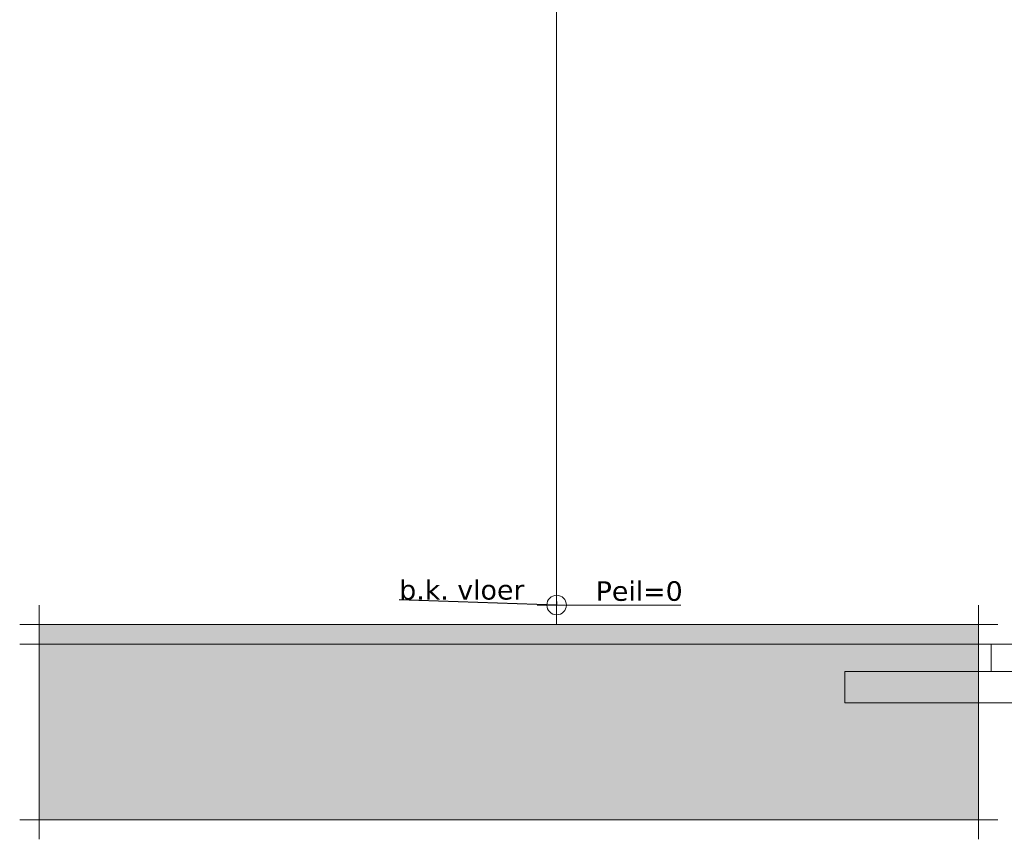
# Model space of a CAD drawing. Header units: millimetres. Extents: x -25778 to 132920, y -21930 to 17454.
# Tile 10 of 26: x 99965 to 105008, y -19929 to -15729. Entities that reach past the tile are written whole.
import ezdxf

# ---------------------------------------------------------------- set-up
doc = ezdxf.new("R2010")
doc.units = ezdxf.units.MM
doc.header["$MEASUREMENT"] = 0
for name, color, linetype in [('00 2D tek aankleding', 7, 'Continuous'), ('00 2D tek aankleding 2D arcering', 7, 'Continuous'), ('Tekst_dim 1_ 100 .DO', 7, 'Continuous'), ('Tekst_dim Algemeen', 7, 'Continuous')]:
    doc.layers.add(name, color=color, linetype=linetype)
doc.styles.add('GENERATED_STYLE_1', font='verdana.ttf')
doc.dimstyles.new('GENERATED_STYLE__1', dxfattribs={"dimtxt": 0.18, "dimasz": 38, "dimexe": 0.18, "dimexo": 0.0625, "dimgap": 0, "dimtad": 0, "dimtih": 1, "dimtoh": 1, "dimdec": 4, "dimzin": 0, "dimdsep": 46, "dimcen": 0.09, "dimadec": 0, "dimazin": 0, "dimtfac": 1, "dimtdec": 4, "dimtmove": 0, "dimatfit": 3, "dimldrblk": 'ARROWHEAD_0', "dimfxl": 1, "dimtolj": 1, "dimtzin": 0, "dimarcsym": 0})

# ---------------------------------------------------------------- blocks, each defined once
blk = doc.blocks.new('Strook maaiveld[15]_5', base_point=(100065.5, -19828.7))
at = {"layer": '00 2D tek aankleding 2D arcering', "linetype": 'Continuous', "lineweight": 0, "true_color": 0xffffff}
blk.add_hatch(color=7, dxfattribs=at).paths.add_polyline_path([(100065.5, -18928.7), (104875.5, -18928.7), (104875.5, -18828.7), (100065.5, -18828.7)])
at = {"layer": '00 2D tek aankleding 2D arcering', "linetype": 'Continuous', "lineweight": 0, "true_color": 0x000000}
blk.add_hatch(color=18, dxfattribs=at).paths.add_polyline_path([(100065.5, -19828.7), (104875.5, -19828.7), (104875.5, -18928.7), (100065.5, -18928.7)])
at = {"layer": '00 2D tek aankleding', "color": 7, "linetype": 'Continuous', "lineweight": 0, "flags": 128}
for points in [[(100065.5, -18928.7), (104875.5, -18928.7), (104875.5, -18828.7), (100065.5, -18828.7)], [(100065.5, -19828.7), (104875.5, -19828.7), (104875.5, -18928.7), (100065.5, -18928.7)]]:
    blk.add_lwpolyline(points, close=True, dxfattribs=at)
blk = doc.blocks.new('Eind strook maaiveld[16]_5', base_point=(100065.5, -19828.7))
at = {"layer": '00 2D tek aankleding', "color": 7, "linetype": 'Continuous', "lineweight": 0}
for p, q in [((100065.5, -18728.7), (100065.5, -19928.7)), ((100065.5, -18828.7), (99965.5, -18828.7)), ((100065.5, -18928.7), (99965.5, -18928.7)), ((100065.5, -19828.7), (99965.5, -19828.7))]:
    blk.add_line(p, q, dxfattribs=at)
blk = doc.blocks.new('Eind strook maaiveld[17]_5', base_point=(104875.5, -19828.7))
at = {"layer": '00 2D tek aankleding', "color": 7, "linetype": 'Continuous', "lineweight": 0}
for p, q in [((104875.5, -18728.7), (104875.5, -19928.7)), ((104875.5, -18828.7), (104975.5, -18828.7)), ((104875.5, -18928.7), (104975.5, -18928.7)), ((104875.5, -19828.7), (104975.5, -19828.7))]:
    blk.add_line(p, q, dxfattribs=at)
blk = doc.blocks.new('Dimension_5_5', base_point=(102715.4, -18728.7))
at = {"layer": 'Tekst_dim 1_ 100 .DO', "color": 1, "linetype": 'Continuous', "lineweight": 0}
for p, q in [((102715.4, -18828.7), (102715.4, -18628.7)), ((102615.4, -18728.7), (102815.4, -18728.7)), ((102815.4, -18728.7), (103351.2, -18728.7))]:
    blk.add_line(p, q, dxfattribs=at)
blk.add_circle((102715.4, -18728.7), 50, dxfattribs=at)
at = {"layer": 'Tekst_dim 1_ 100 .DO', "color": 2, "lineweight": 0, "insert": (102915.4, -18708.7), "char_height": 100, "attachment_point": 7, "style": 'GENERATED_STYLE_1'}
blk.add_mtext('\\A1;{\\pql;\\fVerdana|b0|i0|c0|p0;\\W1.000000;Peil=0}', dxfattribs=at)
blk = doc.blocks.new('ARROWHEAD_0')
at = {"color": 0, "linetype": 'Continuous', "lineweight": 0}
for p, q in [((0, 0), (-1, 0)), ((0, -0.5), (0, 0.5))]:
    blk.add_line(p, q, dxfattribs=at)

msp = doc.modelspace()

# ---------------------------------------------------------------- linework, layer by layer
at = {"layer": 'Tekst_dim Algemeen', "color": 9, "linetype": 'Continuous', "lineweight": 0}
msp.add_lwpolyline([(102715.4, -18728.7), (102715.4, -8728.7)], dxfattribs=at)
at = {"layer": 'Tekst_dim Algemeen', "color": 149, "linetype": 'Continuous', "lineweight": 0, "true_color": 0x3c4244}
for points in [[(105440.5, -18928.7), (104940.5, -18928.7), (104940.5, -19068.7), (105440.5, -19068.7)], [(104190.5, -19068.7), (104190.5, -19228.7), (106190.5, -19228.7), (106190.5, -19068.7)]]:
    msp.add_lwpolyline(points, close=True, dxfattribs=at)

# ---------------------------------------------------------------- block references
at = {"layer": '00 2D tek aankleding', "color": 7, "linetype": 'Continuous', "lineweight": 0}
for name, p in [('Eind strook maaiveld[16]_5', (100065.5, -19828.7)), ('Eind strook maaiveld[17]_5', (104875.5, -19828.7)), ('Strook maaiveld[15]_5', (100065.5, -19828.7))]:
    msp.add_blockref(name, p, dxfattribs=at)
at = {"layer": 'Tekst_dim 1_ 100 .DO', "color": 1, "linetype": 'Continuous', "lineweight": 0}
msp.add_blockref('Dimension_5_5', (102715.4, -18728.7), dxfattribs=at)

# ---------------------------------------------------------------- texts
at = {"layer": 'Tekst_dim 1_ 100 .DO', "color": 9, "linetype": 'Continuous', "lineweight": 0, "insert": (101909.2, -18702.3), "char_height": 100, "attachment_point": 7, "style": 'GENERATED_STYLE_1'}
msp.add_mtext('\\A1;{\\pql;\\fVerdana|b0|i0|c0|p0;\\W1.000000;b.k. vloer}', dxfattribs=at)

# ---------------------------------------------------------------- leaders
at = {"layer": 'Tekst_dim 1_ 100 .DO', "color": 1, "linetype": 'Continuous', "lineweight": 0, "annotation_type": 0, "has_hookline": 1, "hookline_direction": 1, "text_width": 646.8}
msp.add_leader([(102715.4, -18728.7), (101909.2, -18702.3)], dimstyle='GENERATED_STYLE__1', dxfattribs=at)

doc.saveas('drawing.dxf')
